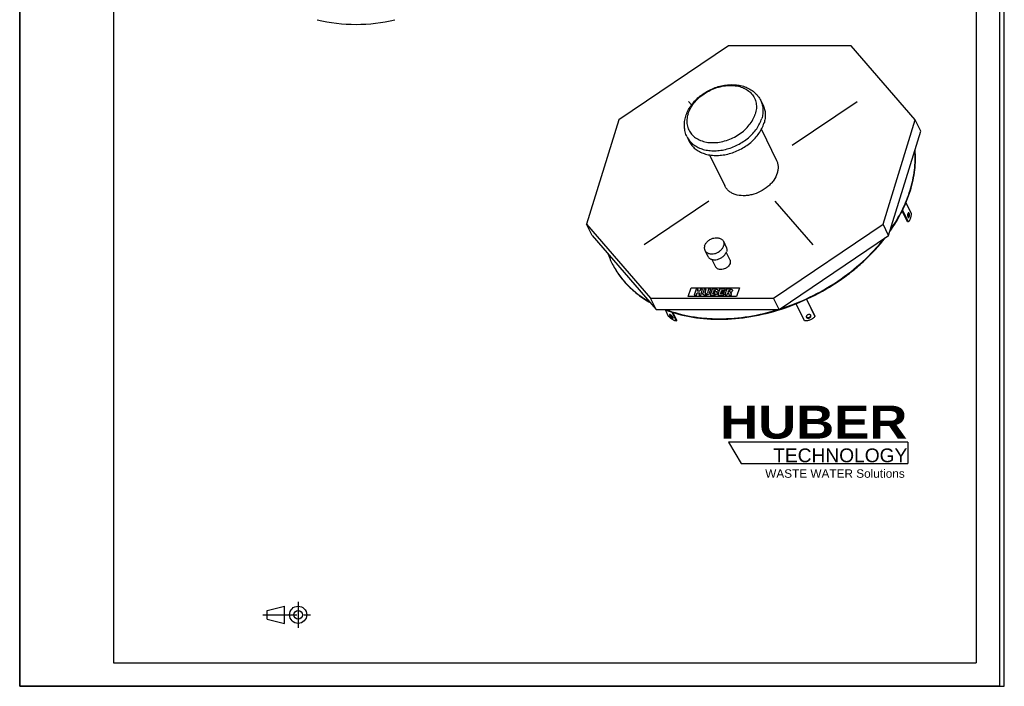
# Model space of a CAD drawing. Header units: millimetres. Extents: x 0 to 2625, y 0 to 3712.
# Tile 1 of 2: x 0 to 2625, y 0 to 1777. Entities that reach past the tile are written whole.
import ezdxf

# ---------------------------------------------------------------- set-up
doc = ezdxf.new("R2010")
doc.units = ezdxf.units.MM
doc.header["$LTSCALE"] = 242
doc.linetypes.add('CENTER', pattern=[0.6, 0.375, -0.075, 0.075, -0.075])
doc.layers.get('0').update_dxf_attribs({"linetype": 'CONTINUOUS'})
for name, color, linetype in [('_ACHSEN', 7, 'CONTINUOUS'), ('_KURVEN', 7, 'CONTINUOUS'), ('HUBER_Logo_BL0', 7, 'CONTINUOUS')]:
    doc.layers.add(name, color=color, linetype=linetype)
doc.styles.add('TEXTSTYLE_2', font='ariblk.ttf')
doc.styles.add('TEXTSTYLE_3', font='arial.ttf')

# ---------------------------------------------------------------- blocks, each defined once
blk = doc.blocks.new('HUBER_LOGO_BL0', base_point=(2132.2, 631))
at = {"layer": 'HUBER_Logo_BL0', "color": 5, "linetype": 'CONTINUOUS'}
for p, q in [((2367.8, 650.3), (1889.7, 650.3)), ((1889.7, 650.3), (1923.4, 594.1)), ((2367.8, 650.3), (2367.8, 594.1)), ((1923.4, 594.1), (2367.8, 594.1))]:
    blk.add_line(p, q, dxfattribs=at)
at = {"layer": 'HUBER_Logo_BL0', "color": 2, "linetype": 'CONTINUOUS', "attachment_point": 3, "line_spacing_factor": 0.78}
for s, insert, char_height, width, style in [('HUBER\\P\\Farial.ttf;\\H36.5625;TECHNOLOGY ', (2366.4, 747.9), 87.75, 484.59, 'TEXTSTYLE_2'), ('WASTE WATER Solutions', (2359.5, 578.3), 22.5, 371.292, 'TEXTSTYLE_3')]:
    blk.add_mtext(s, dxfattribs=dict(at, insert=insert, char_height=char_height, width=width, style=style))
blk = doc.blocks.new('PROJEKTIONSMETHODE_1_BL1', base_point=(712.5, 190.6))
at = {"color": 2, "linetype": 'CONTINUOUS'}
for p, q in [((659.8, 202.1), (705.6, 213.5)), ((705.6, 167.7), (705.6, 213.5)), ((659.8, 179.2), (659.8, 202.1)), ((659.8, 179.2), (705.6, 167.7))]:
    blk.add_line(p, q, dxfattribs=at)
at = {"color": 2, "linetype": 'CENTER'}
for p, q in [((742.3, 225), (742.3, 156.2)), ((648.3, 190.6), (776.7, 190.6))]:
    blk.add_line(p, q, dxfattribs=at)
at = {"color": 2, "linetype": 'CONTINUOUS'}
for radius in [22.9, 11.5]:
    blk.add_circle((742.3, 190.6), radius, dxfattribs=at)

msp = doc.modelspace()

# ---------------------------------------------------------------- linework, layer by layer
at = {"color": 7, "linetype": 'CONTINUOUS'}
for p, q in [((0, 0), (0, 3712.5)), ((0, 0), (0, 3712.5)), ((2625, 0), (2625, 3712.5)), ((2625, 0), (2625, 3712.5)), ((1889.77, 1706.87), (1597.47, 1510.02)), ((2217.11, 1706.87), (1889.77, 1706.87)), ((2387.74, 1510.02), (2217.11, 1706.87)), ((1597.47, 1510.02), (1511.44, 1231.63)), ((2301.71, 1231.63), (2387.74, 1510.02)), ((2402.69, 1479.56), (2387.74, 1510.02)), ((2316.66, 1201.17), (2402.69, 1479.56)), ((1526.39, 1201.17), (1511.44, 1231.63)), ((1511.44, 1231.63), (1682.07, 1034.78)), ((2009.41, 1034.78), (2301.71, 1231.63)), ((2316.66, 1201.17), (2301.71, 1231.63)), ((1526.39, 1201.17), (1697.02, 1004.32)), ((2024.36, 1004.32), (2316.66, 1201.17)), ((1697.02, 1004.32), (1682.07, 1034.78)), ((1682.07, 1034.78), (2009.41, 1034.78)), ((2024.36, 1004.32), (2009.41, 1034.78)), ((1697.02, 1004.32), (2024.36, 1004.32)), ((0, 0), (2625, 0)), ((0, 0), (2625, 0))]:
    msp.add_line(p, q, dxfattribs=at)
at = {"color": 3, "linetype": 'CONTINUOUS'}
for p, q in [((2612.5, 3687.5), (2612.5, 0)), ((0, 1856.25), (0, 0)), ((2612.5, 0), (0, 0))]:
    msp.add_line(p, q, dxfattribs=at)
at = {"color": 5, "linetype": 'CONTINUOUS'}
for p, q in [((250, 3625), (250, 62.5)), ((2550, 3625), (2550, 62.5)), ((250, 62.5), (2550, 62.5))]:
    msp.add_line(p, q, dxfattribs=at)
at = {"color": 7, "linetype": 'CONTINUOUS'}
for centre, radius, start, end in [((896.69, 2201.53), 437.5, 256.28774, 283.71226), ((1783.37, 1230.08), 228.52, 199.76836, 206.13232), ((1782.65, 1229.75), 227.73, 206.1385, 206.48687)]:
    msp.add_arc(centre, radius, start, end, dxfattribs=at)
for points, knots in [([(2373.93, 1322.16), (2379.35, 1339.69), (2385.25, 1366.43), (2387.95, 1402.21), (2387.55, 1419.76), (2386.91, 1428.39)], [0, 0, 0, 0, 0.5115981, 0.75842, 1, 1, 1, 1]), ([(2374.54, 1320.92), (2377.35, 1330.02), (2382.14, 1348.25), (2386.74, 1375.78), (2388.63, 1402.96), (2388.06, 1420.92), (2387.31, 1429.75)], [0, 0, 0, 0, 0.2593787, 0.512087, 0.7586997, 1, 1, 1, 1]), ([(2320.05, 1212.09), (2332.05, 1229.16), (2353.2, 1264.12), (2368.69, 1301.98), (2374.54, 1320.92)], [0, 0, 0, 0, 0.5128849, 1, 1, 1, 1]), ([(2321.25, 1215.93), (2332.82, 1232.63), (2353.22, 1266.8), (2368.23, 1303.7), (2373.93, 1322.16)], [0, 0, 0, 0, 0.512595, 1, 1, 1, 1]), ([(1719.5, 1004.31), (1742.14, 995.36), (1778.26, 985.52), (1828.17, 979.16), (1881.41, 977.13), (1950.18, 983.27), (2032.4, 1003.56), (2112.24, 1036.05), (2174.54, 1072.43), (2220.45, 1106.46), (2262.52, 1142.78), (2290.67, 1173.33), (2307.36, 1194.89)], [0, 0, 0, 0, 0.1111228, 0.169465, 0.2295247, 0.3540823, 0.4832399, 0.6148117, 0.7463609, 0.8114035, 0.8755433, 1, 1, 1, 1]), ([(2025.23, 1004.88), (2052.79, 1013.52), (2106.72, 1034.89), (2181.76, 1077.83), (2248.68, 1130.23), (2287.05, 1171.13), (2304.02, 1192.64)], [0, 0, 0, 0, 0.2542388, 0.5087382, 0.7587514, 1, 1, 1, 1]), ([(1578.82, 1128.18), (1584.15, 1117.32), (1596.64, 1096.29), (1620.32, 1067.86), (1648.63, 1042.82), (1669.97, 1028.85), (1681.21, 1022.51)], [0, 0, 0, 0, 0.2431206, 0.489137, 0.7406971, 1, 1, 1, 1]), ([(1578.82, 1128.18), (1584.13, 1117.53), (1596.52, 1096.9), (1619.87, 1068.98), (1647.7, 1044.35), (1668.65, 1030.55), (1679.67, 1024.28)], [0, 0, 0, 0, 0.2431849, 0.4892792, 0.740841, 1, 1, 1, 1]), ([(1722.13, 1004.29), (1744.12, 995.86), (1779.09, 986.56), (1827.32, 980.46), (1878.67, 978.4), (1944.97, 983.9), (1997.31, 996.22), (2023.35, 1004.29)], [0, 0, 0, 0, 0.2305588, 0.3513893, 0.4756545, 0.7331213, 1, 1, 1, 1])]:
    msp.add_open_spline(points, degree=3, knots=knots, dxfattribs=at)
at = {"layer": '_ACHSEN', "color": 7, "linetype": 'CONTINUOUS'}
for p, q in [((1975.67, 1561.13), (1981.77, 1548.69)), ((1977.34, 1483.95), (2017.75, 1401.62)), ((1779.07, 1464.65), (1785.17, 1452.22)), ((1839.09, 1416.12), (1879.5, 1333.77)), ((2362.83, 1288.86), (2376.41, 1261.18)), ((2367.31, 1237.68), (2352.88, 1267.09)), ((2369.15, 1237.68), (2353.79, 1268.97)), ((2369.15, 1237.68), (2367.31, 1237.68)), ((1876.12, 1185.95), (1883.74, 1170.41)), ((1826.74, 1161.72), (1834.37, 1146.18)), ((1883.65, 1156.3), (1893.34, 1136.55)), ((1845.59, 1137.62), (1855.28, 1117.87)), ((2097.71, 1031.41), (2120.17, 985.65)), ((2097.85, 1031.47), (2119.67, 987.01)), ((1730.12, 985.65), (1721.29, 1003.64)), ((2092.61, 973.9), (2070.21, 1019.54)), ((1738.91, 997.34), (1750.42, 973.9)), ((1741.29, 996.59), (1751.76, 975.26)), ((1750.42, 973.9), (1751.76, 975.26)), ((2097.24, 983.74), (2097.37, 983.45)), ((2109.43, 988.25), (2109.31, 988.54)), ((2120.17, 985.65), (2119.67, 987.01))]:
    msp.add_line(p, q, dxfattribs=at)
for points, knots in [([(1775.76, 1519.35), (1777.25, 1524.17), (1781.11, 1533.69), (1789.1, 1547.09), (1799.15, 1559.57), (1815.05, 1574.75), (1838.53, 1590.07), (1864.91, 1599.59), (1886.64, 1603.16), (1902.7, 1603.7), (1918.26, 1602.05), (1933, 1598.18), (1946.55, 1592.07), (1958.53, 1583.77), (1968.52, 1573.44), (1973.6, 1565.36), (1975.67, 1561.13)], [0, 0, 0, 0, 0.0602779, 0.1223036, 0.1860801, 0.2514014, 0.3847444, 0.5182103, 0.5836709, 0.647619, 0.7098281, 0.7702794, 0.8291551, 0.8867903, 0.9435979, 1, 1, 1, 1]), ([(1981.77, 1548.69), (1983.51, 1545.16), (1986.28, 1537.63), (1988.07, 1525.56), (1987.5, 1512.97), (1985.62, 1504.62), (1984.33, 1500.45)], [0, 0, 0, 0, 0.2390843, 0.4829162, 0.7355749, 1, 1, 1, 1]), ([(1779.07, 1464.65), (1777.05, 1468.77), (1773.83, 1477.49), (1771.71, 1491.32), (1772.28, 1505.48), (1774.35, 1514.78), (1775.76, 1519.35)], [0, 0, 0, 0, 0.2457505, 0.4931759, 0.7440196, 1, 1, 1, 1]), ([(1785.17, 1452.22), (1787.02, 1448.45), (1791.62, 1441.22), (1800.84, 1432), (1812.13, 1424.55), (1825.19, 1419.06), (1839.68, 1415.63), (1855.24, 1414.33), (1871.48, 1415.19), (1888.02, 1418.18), (1904.43, 1423.22), (1925.53, 1432.46), (1944.8, 1445.16), (1961.02, 1460.69), (1971.15, 1473.23), (1979.09, 1486.47), (1982.89, 1495.79), (1984.33, 1500.45)], [0, 0, 0, 0, 0.0506985, 0.1025338, 0.1564624, 0.21314, 0.2728775, 0.3356566, 0.4011768, 0.4689144, 0.5381819, 0.608187, 0.7468171, 0.8140719, 0.8789642, 0.9410192, 1, 1, 1, 1]), ([(2017.75, 1401.62), (2018.97, 1399.13), (2020.91, 1393.83), (2022.17, 1385.35), (2021.77, 1376.5), (2020.45, 1370.62), (2019.54, 1367.69)], [0, 0, 0, 0, 0.2390843, 0.4829162, 0.7355749, 1, 1, 1, 1]), ([(2019.54, 1367.69), (2017.47, 1360.98), (2012.41, 1351.19), (2003.16, 1339.73), (1991.75, 1328.81), (1974.83, 1317.66), (1955.82, 1310.56), (1940.19, 1307.74), (1925.32, 1306.95), (1911, 1309.04), (1898.46, 1314.32), (1890.51, 1319.56), (1884.03, 1326.04), (1880.8, 1331.12), (1879.5, 1333.77)], [0, 0, 0, 0, 0.1207912, 0.1857443, 0.2530621, 0.3918222, 0.5309912, 0.5987922, 0.6643739, 0.7866602, 0.843391, 0.8973702, 0.9492539, 1, 1, 1, 1]), ([(2369.73, 1262.15), (2369.6, 1262.15), (2369.31, 1262.09), (2368.92, 1261.84), (2368.56, 1261.45), (2368.09, 1260.7), (2367.63, 1259.47), (2367.29, 1257.74), (2367.16, 1255.82), (2367.25, 1253.88), (2367.56, 1252.11), (2367.93, 1251.02), (2368.15, 1250.56)], [0, 0, 0, 0, 0.0313934, 0.066536, 0.1078921, 0.1565391, 0.2753624, 0.4178849, 0.5738379, 0.7308845, 0.8765311, 1, 1, 1, 1]), ([(2369.46, 1260.74), (2369.41, 1260.84), (2369.23, 1261.18), (2369, 1261.51), (2368.81, 1261.7)], [0, 0, 0, 0, 0.2786984, 1, 1, 1, 1]), ([(2368.81, 1249.6), (2369.05, 1249.83), (2369.47, 1250.48), (2369.92, 1251.66), (2370.24, 1253.1), (2370.48, 1255.25), (2370.39, 1257.44), (2369.97, 1259.46), (2369.65, 1260.35), (2369.46, 1260.74)], [0, 0, 0, 0, 0.0867027, 0.1963948, 0.3253894, 0.4671674, 0.7562708, 0.887411, 1, 1, 1, 1]), ([(2376.41, 1261.18), (2376.38, 1258.55), (2376.11, 1254.68), (2375.24, 1249.74), (2374.38, 1246.41), (2373.34, 1243.48), (2372.12, 1241.01), (2370.77, 1239.06), (2369.7, 1238.05), (2369.15, 1237.68)], [0, 0, 0, 0, 0.3121755, 0.4589901, 0.5954763, 0.719105, 0.8280294, 0.9214148, 1, 1, 1, 1]), ([(2371.3, 1260.74), (2371.2, 1260.95), (2370.99, 1261.32), (2370.6, 1261.78), (2370.18, 1262.08), (2369.87, 1262.15), (2369.73, 1262.15)], [0, 0, 0, 0, 0.3159476, 0.5820842, 0.8045575, 1, 1, 1, 1]), ([(2369.73, 1249.15), (2369.86, 1249.15), (2370.14, 1249.21), (2370.53, 1249.46), (2370.89, 1249.85), (2371.36, 1250.6), (2371.82, 1251.83), (2372.17, 1253.56), (2372.3, 1255.48), (2372.2, 1257.42), (2371.9, 1259.19), (2371.53, 1260.27), (2371.3, 1260.74)], [0, 0, 0, 0, 0.0313934, 0.066536, 0.1078921, 0.1565391, 0.2753624, 0.4178849, 0.5738379, 0.7308845, 0.8765311, 1, 1, 1, 1]), ([(2368.15, 1250.56), (2368.26, 1250.35), (2368.47, 1249.97), (2368.85, 1249.52), (2369.27, 1249.22), (2369.58, 1249.15), (2369.73, 1249.15)], [0, 0, 0, 0, 0.3159476, 0.5820842, 0.8045575, 1, 1, 1, 1]), ([(1826.1, 1173.83), (1826.84, 1176.23), (1829.29, 1180.98), (1833.91, 1185.91), (1838.42, 1189.29), (1843.42, 1192.2), (1850.13, 1194.72), (1857.12, 1195.58), (1862.43, 1195.14), (1866.07, 1194.28), (1869.35, 1192.9), (1872.18, 1191.03), (1874.5, 1188.71), (1875.65, 1186.89), (1876.12, 1185.95)], [0, 0, 0, 0, 0.1207864, 0.2527778, 0.321804, 0.3917686, 0.5309321, 0.664042, 0.7268775, 0.7866686, 0.8433971, 0.8973742, 0.9492559, 1, 1, 1, 1]), ([(1876.12, 1185.95), (1876.55, 1185.06), (1877.25, 1183.17), (1877.7, 1180.14), (1877.56, 1176.98), (1877.08, 1174.88), (1876.76, 1173.83)], [0, 0, 0, 0, 0.2390843, 0.4829163, 0.735575, 1, 1, 1, 1]), ([(1826.1, 1173.83), (1825.78, 1172.79), (1825.3, 1170.69), (1825.16, 1167.53), (1825.61, 1164.5), (1826.31, 1162.61), (1826.74, 1161.72)], [0, 0, 0, 0, 0.264425, 0.5170837, 0.7609157, 1, 1, 1, 1]), ([(1826.74, 1161.72), (1827.21, 1160.77), (1828.36, 1158.96), (1830.68, 1156.64), (1833.51, 1154.77), (1836.79, 1153.39), (1840.43, 1152.53), (1845.74, 1152.09), (1852.73, 1152.95), (1859.44, 1155.46), (1864.44, 1158.37), (1868.95, 1161.76), (1873.57, 1166.69), (1876.02, 1171.44), (1876.76, 1173.83)], [0, 0, 0, 0, 0.0507441, 0.1026258, 0.1566029, 0.2133314, 0.2731225, 0.335958, 0.4690679, 0.6082314, 0.678196, 0.7472222, 0.8792136, 1, 1, 1, 1]), ([(1834.37, 1146.18), (1834.83, 1145.23), (1835.99, 1143.42), (1838.3, 1141.1), (1841.14, 1139.23), (1844.42, 1137.85), (1848.06, 1136.99), (1853.37, 1136.55), (1860.35, 1137.41), (1867.07, 1139.92), (1872.07, 1142.83), (1876.58, 1146.22), (1881.19, 1151.15), (1883.64, 1155.9), (1884.39, 1158.29)], [0, 0, 0, 0, 0.0507441, 0.1026258, 0.1566029, 0.2133314, 0.2731225, 0.335958, 0.4690679, 0.6082314, 0.678196, 0.7472222, 0.8792136, 1, 1, 1, 1]), ([(1883.74, 1170.41), (1884.18, 1169.52), (1884.87, 1167.63), (1885.32, 1164.6), (1885.18, 1161.44), (1884.71, 1159.34), (1884.39, 1158.29)], [0, 0, 0, 0, 0.2390843, 0.4829163, 0.735575, 1, 1, 1, 1]), ([(1893.34, 1136.55), (1893.68, 1135.87), (1894.21, 1134.41), (1894.68, 1131.24), (1894.32, 1128.78), (1893.83, 1127.21)], [0, 0, 0, 0, 0.2395658, 0.4838887, 1, 1, 1, 1]), ([(1893.83, 1127.21), (1893.26, 1125.37), (1891.37, 1121.7), (1887.82, 1117.9), (1884.34, 1115.29), (1880.49, 1113.05), (1875.3, 1111.11), (1868.98, 1110.33), (1863.95, 1111.06), (1860.5, 1112.52), (1858.31, 1113.96), (1856.53, 1115.75), (1855.63, 1117.14), (1855.28, 1117.87)], [0, 0, 0, 0, 0.1208281, 0.252865, 0.3219151, 0.3919038, 0.5311154, 0.6642713, 0.786595, 0.8433431, 0.8973388, 0.9492384, 1, 1, 1, 1]), ([(1750.42, 973.9), (1749.87, 973.81), (1748.61, 973.85), (1746.59, 974.36), (1744.25, 975.32), (1741.66, 976.7), (1738.88, 978.46), (1734.9, 981.36), (1732.01, 983.86), (1730.12, 985.65)], [0, 0, 0, 0, 0.0686659, 0.1553357, 0.2607502, 0.3838241, 0.522397, 0.6735982, 1, 1, 1, 1]), ([(1732.59, 990.56), (1732.51, 990.47), (1732.38, 990.22), (1732.39, 989.74), (1732.53, 989.16), (1732.71, 988.76), (1732.82, 988.54)], [0, 0, 0, 0, 0.1693052, 0.3817418, 0.6574061, 1, 1, 1, 1]), ([(1741.61, 983.45), (1741.39, 983.91), (1740.79, 984.87), (1739.69, 986.26), (1738.37, 987.64), (1736.96, 988.88), (1735.76, 989.74), (1734.84, 990.26), (1734.24, 990.54), (1733.7, 990.71), (1733.25, 990.78), (1732.87, 990.75), (1732.66, 990.63), (1732.59, 990.56)], [0, 0, 0, 0, 0.1275651, 0.2782049, 0.4398875, 0.5992188, 0.7430864, 0.8056565, 0.8604679, 0.9068315, 0.9446349, 0.9747798, 1, 1, 1, 1]), ([(1732.82, 988.54), (1733.04, 988.08), (1733.64, 987.12), (1734.74, 985.72), (1736.06, 984.35), (1737.47, 983.11), (1738.67, 982.25), (1739.59, 981.73), (1740.19, 981.45), (1740.73, 981.27), (1741.18, 981.2), (1741.57, 981.24), (1741.77, 981.35), (1741.84, 981.42)], [0, 0, 0, 0, 0.1275651, 0.2782049, 0.4398875, 0.5992188, 0.7430864, 0.8056565, 0.8604679, 0.9068315, 0.9446349, 0.9747798, 1, 1, 1, 1]), ([(1733.85, 990.66), (1733.87, 990.6), (1733.95, 990.34), (1734.06, 990.09), (1734.16, 989.9)], [0, 0, 0, 0, 0.2290557, 1, 1, 1, 1]), ([(1734.16, 989.9), (1734.33, 989.54), (1734.77, 988.8), (1735.89, 987.28), (1737.58, 985.48), (1739.45, 983.95), (1740.92, 983.07), (1741.6, 982.78), (1741.92, 982.68)], [0, 0, 0, 0, 0.1106336, 0.2390347, 0.5229709, 0.7943962, 0.9081038, 1, 1, 1, 1]), ([(1741.84, 981.42), (1741.92, 981.51), (1742.05, 981.77), (1742.04, 982.25), (1741.9, 982.82), (1741.72, 983.23), (1741.61, 983.45)], [0, 0, 0, 0, 0.1693052, 0.3817418, 0.6574061, 1, 1, 1, 1]), ([(2120.17, 985.65), (2118.62, 983.73), (2114.82, 980.22), (2108, 976.39), (2100.42, 974.1), (2095.16, 973.74), (2092.61, 973.9)], [0, 0, 0, 0, 0.2392544, 0.494328, 0.7524341, 1, 1, 1, 1]), ([(2109.31, 988.54), (2109.18, 988.8), (2108.84, 989.3), (2107.87, 990.14), (2106.18, 990.77), (2103.89, 990.82), (2101.53, 990.22), (2099.42, 989.05), (2097.82, 987.45), (2097.09, 985.85), (2097.01, 984.59), (2097.14, 984.01), (2097.24, 983.74)], [0, 0, 0, 0, 0.051307, 0.1051628, 0.2241512, 0.359415, 0.5042194, 0.6480075, 0.7806009, 0.8964554, 0.9491948, 1, 1, 1, 1]), ([(2097.07, 984.45), (2097.38, 983.98), (2098.3, 983.17), (2100.13, 982.57), (2102.25, 982.53), (2104.42, 983.06), (2106.41, 984.07), (2108, 985.48), (2109, 987.12), (2109.17, 988.34), (2109.1, 988.9)], [0, 0, 0, 0, 0.104901, 0.2240093, 0.3576327, 0.4999814, 0.6423339, 0.7759677, 0.8950892, 1, 1, 1, 1]), ([(2097.37, 983.45), (2097.49, 983.19), (2097.83, 982.69), (2098.81, 981.85), (2100.49, 981.21), (2102.78, 981.16), (2105.14, 981.76), (2107.26, 982.94), (2108.85, 984.53), (2109.59, 986.14), (2109.66, 987.39), (2109.53, 987.98), (2109.43, 988.25)], [0, 0, 0, 0, 0.051307, 0.1051628, 0.2241512, 0.359415, 0.5042194, 0.6480075, 0.7806009, 0.8964554, 0.9491948, 1, 1, 1, 1])]:
    msp.add_open_spline(points, degree=3, knots=knots, dxfattribs=at)
at = {"layer": '_ACHSEN', "color": 9, "linetype": 'CONTINUOUS'}
for points, knots in [([(1781.74, 1525.08), (1783.33, 1530.23), (1787.78, 1540.51), (1797.39, 1554.79), (1809.79, 1567.93), (1824.5, 1579.43), (1840.97, 1588.87), (1858.6, 1595.91), (1876.71, 1600.28), (1894.64, 1601.81), (1911.73, 1600.43), (1927.35, 1596.16), (1940.89, 1589.12), (1951.81, 1579.52), (1959.6, 1567.71), (1963.87, 1554.2), (1964.48, 1539.63), (1962.52, 1529.91), (1961.03, 1525.08)], [0, 0, 0, 0, 0.0611005, 0.1260617, 0.1943737, 0.2651198, 0.3371188, 0.4090621, 0.4796466, 0.5477081, 0.6123583, 0.6731281, 0.7301051, 0.7840301, 0.8362705, 0.8885876, 0.9427239, 1, 1, 1, 1]), ([(1975.67, 1561.13), (1977.41, 1557.59), (1980.17, 1550.06), (1981.97, 1538), (1981.4, 1525.4), (1979.51, 1517.05), (1978.23, 1512.89)], [0, 0, 0, 0, 0.2390843, 0.4829162, 0.7355749, 1, 1, 1, 1]), ([(1781.74, 1525.08), (1780.25, 1520.26), (1778.3, 1510.53), (1778.9, 1495.96), (1783.18, 1482.46), (1790.96, 1470.64), (1801.88, 1461.04), (1815.43, 1454.01), (1831.04, 1449.74), (1848.13, 1448.36), (1866.06, 1449.89), (1884.18, 1454.25), (1901.8, 1461.29), (1918.28, 1470.74), (1932.99, 1482.24), (1945.39, 1495.37), (1955, 1509.66), (1959.44, 1519.94), (1961.03, 1525.08)], [0, 0, 0, 0, 0.0572761, 0.1114124, 0.1637295, 0.2159699, 0.2698949, 0.3268719, 0.3876417, 0.4522919, 0.5203534, 0.5909379, 0.6628812, 0.7348802, 0.8056263, 0.8739383, 0.9388995, 1, 1, 1, 1]), ([(1779.07, 1464.65), (1780.92, 1460.88), (1785.52, 1453.66), (1794.74, 1444.43), (1806.03, 1436.98), (1819.09, 1431.49), (1833.58, 1428.06), (1849.14, 1426.76), (1865.38, 1427.62), (1881.92, 1430.61), (1898.33, 1435.65), (1919.43, 1444.9), (1938.7, 1457.59), (1954.92, 1473.12), (1965.05, 1485.66), (1972.99, 1498.9), (1976.79, 1508.22), (1978.23, 1512.89)], [0, 0, 0, 0, 0.0506985, 0.1025338, 0.1564624, 0.21314, 0.2728775, 0.3356566, 0.4011768, 0.4689144, 0.5381819, 0.608187, 0.7468171, 0.8140719, 0.8789642, 0.9410192, 1, 1, 1, 1])]:
    msp.add_open_spline(points, degree=3, knots=knots, dxfattribs=at)
at = {"layer": '_KURVEN', "color": 4, "linetype": 'CONTINUOUS'}
for p, q in [((1791.18, 1549.33), (1782.98, 1558.79)), ((2059.65, 1442.47), (2232.37, 1558.79)), ((1837.59, 1292.92), (1664.88, 1176.6)), ((2013.44, 1292.92), (2114.26, 1176.6)), ((1782.48, 1038.7), (1789.74, 1062.2)), ((1789.74, 1062.2), (1918.69, 1062.2)), ((1803.18, 1058.28), (1798.34, 1042.61)), ((1808.88, 1058.28), (1803.18, 1058.28)), ((1807.18, 1052.8), (1808.88, 1058.28)), ((1813.4, 1052.8), (1807.18, 1052.8)), ((1815.1, 1058.28), (1813.4, 1052.8)), ((1820.81, 1058.28), (1815.1, 1058.28)), ((1815.97, 1042.61), (1820.81, 1058.28)), ((1824.61, 1058.28), (1821.72, 1048.94)), ((1830.29, 1058.28), (1824.61, 1058.28)), ((1827.33, 1048.72), (1830.29, 1058.28)), ((1836.58, 1058.28), (1833.63, 1048.72)), ((1842.26, 1058.28), (1836.58, 1058.28)), ((1839.38, 1048.94), (1842.26, 1058.28)), ((1846.04, 1058.28), (1841.2, 1042.61)), ((1856.7, 1058.28), (1846.04, 1058.28)), ((1849.89, 1052.14), (1850.81, 1055.11)), ((1852.36, 1052.14), (1849.89, 1052.14)), ((1850.81, 1055.11), (1853.32, 1055.11)), ((1866.04, 1058.28), (1861.2, 1042.61)), ((1881.29, 1058.28), (1866.04, 1058.28)), ((1869.94, 1052.45), (1870.71, 1054.94)), ((1878.8, 1052.45), (1869.94, 1052.45)), ((1870.71, 1054.94), (1880.26, 1054.94)), ((1877.81, 1049.25), (1878.8, 1052.45)), ((1884.71, 1058.28), (1879.87, 1042.61)), ((1880.26, 1054.94), (1881.29, 1058.28)), ((1894.2, 1058.28), (1884.71, 1058.28)), ((1888.47, 1051.93), (1889.45, 1055.12)), ((1890.87, 1051.93), (1888.47, 1051.93)), ((1889.45, 1055.12), (1891.95, 1055.12)), ((1918.69, 1062.2), (1911.43, 1038.7)), ((1911.43, 1038.7), (1782.48, 1038.7)), ((1798.34, 1042.61), (1804.03, 1042.61)), ((1804.03, 1042.61), (1805.99, 1048.95)), ((1805.99, 1048.95), (1812.21, 1048.95)), ((1812.21, 1048.95), (1810.25, 1042.61)), ((1810.25, 1042.61), (1815.97, 1042.61)), ((1841.2, 1042.61), (1851.03, 1042.61)), ((1847.99, 1045.98), (1848.97, 1049.15)), ((1850.89, 1045.98), (1847.99, 1045.98)), ((1848.97, 1049.15), (1851.86, 1049.15)), ((1861.2, 1042.61), (1876.73, 1042.61)), ((1868, 1046.16), (1868.95, 1049.25)), ((1877.82, 1046.16), (1868, 1046.16)), ((1868.95, 1049.25), (1877.81, 1049.25)), ((1876.73, 1042.61), (1877.82, 1046.16)), ((1879.87, 1042.61), (1885.59, 1042.61)), ((1885.59, 1042.61), (1887.55, 1048.97)), ((1887.55, 1048.97), (1888.05, 1048.97)), ((1889.99, 1047.4), (1891.55, 1042.61)), ((1891.55, 1042.61), (1897.99, 1042.61)), ((1897.99, 1042.61), (1896.62, 1047.14))]:
    msp.add_line(p, q, dxfattribs=at)
for points in [[(1852.36, 1052.14), (1853.24, 1052.14), (1853.9, 1052.26), (1854.33, 1052.52)], [(1855.01, 1054.72), (1854.74, 1054.98), (1854.17, 1055.11), (1853.32, 1055.11)], [(1854.33, 1052.52), (1854.76, 1052.78), (1855.06, 1053.16), (1855.21, 1053.65)], [(1855.21, 1053.65), (1855.35, 1054.1), (1855.28, 1054.46), (1855.01, 1054.72)], [(1856.7, 1058.28), (1858.47, 1058.28), (1859.71, 1057.91), (1860.44, 1057.16)], [(1859.26, 1051.99), (1858.67, 1051.55), (1857.89, 1051.21), (1856.95, 1050.95)], [(1856.95, 1050.95), (1858.18, 1050.67), (1859.01, 1050.21), (1859.43, 1049.55)], [(1861.01, 1054.38), (1860.72, 1053.45), (1860.14, 1052.66), (1859.26, 1051.99)], [(1860.44, 1057.16), (1861.16, 1056.41), (1861.35, 1055.48), (1861.01, 1054.38)], [(1890.87, 1051.93), (1891.12, 1051.93), (1891.64, 1052), (1892.44, 1052.14)], [(1893.94, 1054.71), (1893.65, 1054.98), (1892.98, 1055.12), (1891.95, 1055.12)], [(1892.44, 1052.14), (1892.84, 1052.21), (1893.19, 1052.37), (1893.51, 1052.64)], [(1893.51, 1052.64), (1893.83, 1052.89), (1894.05, 1053.2), (1894.15, 1053.55)], [(1894.15, 1053.55), (1894.31, 1054.05), (1894.24, 1054.43), (1893.94, 1054.71)], [(1896.36, 1050.14), (1895.8, 1049.89), (1895.07, 1049.69), (1894.17, 1049.53)], [(1894.2, 1058.28), (1895.96, 1058.28), (1897.26, 1058.15), (1898.11, 1057.9)], [(1898.63, 1051.67), (1898, 1051.05), (1897.24, 1050.53), (1896.36, 1050.14)], [(1898.11, 1057.9), (1898.96, 1057.64), (1899.55, 1057.16), (1899.91, 1056.46)], [(1899.99, 1053.93), (1899.72, 1053.05), (1899.26, 1052.31), (1898.63, 1051.67)], [(1899.91, 1056.46), (1900.27, 1055.77), (1900.3, 1054.92), (1899.99, 1053.93)], [(1821.43, 1046.29), (1821.39, 1047.29), (1821.48, 1048.17), (1821.72, 1048.94)], [(1822.08, 1044.49), (1821.67, 1045.07), (1821.45, 1045.67), (1821.43, 1046.29)], [(1823.62, 1043.13), (1823.01, 1043.46), (1822.49, 1043.91), (1822.08, 1044.49)], [(1826.08, 1042.51), (1825.06, 1042.61), (1824.23, 1042.82), (1823.62, 1043.13)], [(1828.97, 1042.35), (1828.07, 1042.35), (1827.1, 1042.4), (1826.08, 1042.51)], [(1827.33, 1048.72), (1827.07, 1047.86), (1827.14, 1047.2), (1827.54, 1046.72)], [(1827.54, 1046.72), (1827.95, 1046.24), (1828.65, 1046), (1829.65, 1046)], [(1833.11, 1042.87), (1831.9, 1042.53), (1830.52, 1042.35), (1828.97, 1042.35)], [(1829.65, 1046), (1830.63, 1046), (1831.47, 1046.24), (1832.16, 1046.71)], [(1832.16, 1046.71), (1832.86, 1047.18), (1833.36, 1047.85), (1833.63, 1048.72)], [(1835.79, 1044.16), (1834.87, 1043.54), (1833.98, 1043.12), (1833.11, 1042.87)], [(1838.05, 1046.32), (1837.46, 1045.5), (1836.71, 1044.78), (1835.79, 1044.16)], [(1839.38, 1048.94), (1839.09, 1048.01), (1838.65, 1047.14), (1838.05, 1046.32)], [(1850.89, 1045.98), (1851.87, 1045.98), (1852.6, 1046.12), (1853.1, 1046.42)], [(1853.65, 1042.82), (1852.32, 1042.68), (1851.44, 1042.61), (1851.03, 1042.61)], [(1853.81, 1048.73), (1853.49, 1049), (1852.85, 1049.15), (1851.86, 1049.15)], [(1853.1, 1046.42), (1853.59, 1046.72), (1853.92, 1047.11), (1854.07, 1047.61)], [(1855.97, 1043.34), (1855.42, 1043.11), (1854.63, 1042.93), (1853.65, 1042.82)], [(1854.07, 1047.61), (1854.21, 1048.07), (1854.13, 1048.45), (1853.81, 1048.73)], [(1858.26, 1044.88), (1857.61, 1044.23), (1856.85, 1043.71), (1855.97, 1043.34)], [(1859.61, 1047.07), (1859.36, 1046.26), (1858.9, 1045.52), (1858.26, 1044.88)], [(1859.43, 1049.55), (1859.85, 1048.89), (1859.91, 1048.06), (1859.61, 1047.07)], [(1889.33, 1048.6), (1888.99, 1048.84), (1888.57, 1048.97), (1888.05, 1048.97)], [(1889.99, 1047.4), (1889.79, 1048.02), (1889.58, 1048.42), (1889.33, 1048.6)], [(1894.17, 1049.53), (1894.78, 1049.32), (1895.23, 1049.13), (1895.47, 1048.94)], [(1895.47, 1048.94), (1895.64, 1048.81), (1895.86, 1048.54), (1896.13, 1048.12)], [(1896.13, 1048.12), (1896.39, 1047.7), (1896.56, 1047.38), (1896.62, 1047.14)]]:
    msp.add_open_spline(points, degree=3, dxfattribs=at)

# ---------------------------------------------------------------- block references
at = {"color": 2, "linetype": 'CONTINUOUS'}
msp.add_blockref('PROJEKTIONSMETHODE_1_BL1', (712.5, 190.62), dxfattribs=at)
at = {"layer": 'HUBER_Logo_BL0'}
msp.add_blockref('HUBER_LOGO_BL0', (2132.25, 630.97), dxfattribs=at)

doc.saveas('drawing.dxf')
